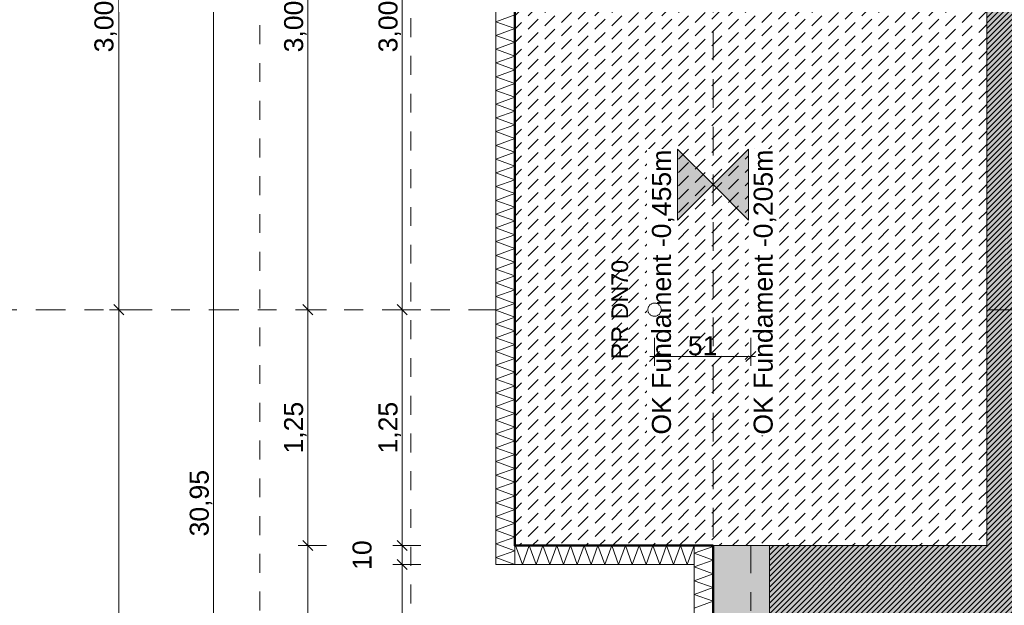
# Model space of a CAD drawing. Header units: metres. Extents: x -273 to 6, y -183 to 13.
# Tile 32 of 256: x -179.29 to -174.08, y -24.51 to -21.41. Entities that reach past the tile are written whole.
import ezdxf

# ---------------------------------------------------------------- set-up
doc = ezdxf.new("R2010")
doc.units = ezdxf.units.M
doc.header["$LTSCALE"] = 0.05
doc.header["$PDMODE"] = 1
doc.header["$PDSIZE"] = -2
for name, pattern in [('ISO-02 Strichlinie', [3.81, 3.048, -0.762]), ('ISO-03 Gestrichelt mit Abstand-3', [1.524, 0.6096, -0.9144]), ('Linienart-53', [5.291531, 3.175, -1.058062, 0.352704, -0.705764])]:
    doc.linetypes.add(name, pattern=pattern)
doc.layers.get('0').update_dxf_attribs({"lineweight": 25})
for name, color, linetype, lineweight, true_color in [('00 -Bauelemente -Beton unbewehrt', 7, 'Continuous', 9, 0xf7e06e), ('00 -Bauelemente -Dämmung innen', 7, 'Continuous', 9, 0xff7fe6), ('30 -32 Gründung- 2 Flachgründungen u. Bodenplatten', 7, 'Continuous', 9, 0xff6633), ('30 -32 Gründung-4 Frostschürze', 7, 'Continuous', 9, 0x66aaff), ('70 -72 Beschriftung- 1 Beschriftung allgemein', 7, 'Continuous', 9, 0xff6633), ('70 -76 Bemaßung- 2 Allgemein', 7, 'Continuous', 5, 0x6666cc)]:
    doc.layers.add(name, color=color, linetype=linetype, lineweight=lineweight, true_color=true_color)
for name, color, linetype, lineweight in [('30 -35 Decken- 2 Beläge- Dämmung', 7, 'Continuous', 9), ('40 -41 Abwasser_Wasser_Gas- 2 Wasser-1', 7, 'Continuous', 15), ('70 -71 Achsen- 1 Gebäudeachsen', 7, 'Linienart-53', 18), ('Keine', 7, 'Continuous', 9)]:
    doc.layers.add(name, color=color, linetype=linetype, lineweight=lineweight)
doc.styles.add('Arial', font='arial.ttf')
doc.dimstyles.new('k+k_klein', dxfattribs={"dimtxt": 0.100689, "dimasz": 0.05302, "dimexe": 0.05, "dimexo": 0.15, "dimgap": 0.005, "dimtad": 1, "dimdec": 3, "dimtxsty": 'Arial', "dimblk": 'VW_SLASH-2', "dimblk1": 'VW_SLASH-2', "dimblk2": 'VW_SLASH-2', "dimcen": 0, "dimdle": 0.025, "dimadec": 3, "dimazin": 0, "dimtfac": 0.75, "dimtdec": 3, "dimtix": 1, "dimtmove": 0, "dimatfit": 0, "dimldrblk": 'VW_FILLEDARROW', "dimfxl": 0.1, "dimfxlon": 1, "dimfrac": 2, "dimtolj": 1, "dimarcsym": 0})

# ---------------------------------------------------------------- blocks, each defined once
blk = doc.blocks.new('_Achsen (3D)')
at = {"layer": '70 -71 Achsen- 1 Gebäudeachsen', "transparency": 33554687}
for p, q in [((-175.421, 3.8), (-175.421, -46.172)), ((-179.668, -22.947), (3.826, -22.947))]:
    blk.add_line(p, q, dxfattribs=at)
blk = doc.blocks.new('Gruppe-564')
at = {"color": 255, "linetype": 'Continuous', "lineweight": 5}
blk.add_wipeout([(-175.621, -30.097), (-175.621, -24.197), (-175.721, -24.197), (-175.721, -30.097)], dxfattribs=at).dxf.layer = '00 -Bauelemente -Dämmung innen'
blk = doc.blocks.new('Gruppe-565')
at = {"layer": '00 -Bauelemente -Dämmung innen', "color": 7, "transparency": 33554687, "flags": 128}
blk.add_lwpolyline([(-175.721, -24.5283), (-175.621, -24.4919), (-175.721, -24.4555), (-175.621, -24.4191), (-175.721, -24.3827), (-175.621, -24.3463), (-175.721, -24.3099), (-175.621, -24.2735), (-175.721, -24.2371), (-175.621, -24.2007), (-175.6311, -24.197)], dxfattribs=at)
blk = doc.blocks.new('Gruppe-567')
at = {"layer": '00 -Bauelemente -Dämmung innen', "color": 7, "linetype": 'Continuous', "lineweight": 9, "transparency": 33554687}
blk.add_line((-175.621, -24.197), (-175.721, -24.197), dxfattribs=at)
blk = doc.blocks.new('Gruppe-568')
at = {"color": 7, "transparency": 33554687}
blk.add_blockref('Gruppe-567', (0, 0), dxfattribs=at)
blk = doc.blocks.new('Gruppe-569')
at = {"layer": '00 -Bauelemente -Dämmung innen', "color": 7, "linetype": 'Continuous', "lineweight": 9, "transparency": 33554687}
blk.add_line((-175.721, -24.197), (-175.721, -30.097), dxfattribs=at)
blk = doc.blocks.new('Gruppe-570')
at = {"layer": '00 -Bauelemente -Dämmung innen', "color": 7, "linetype": 'Continuous', "lineweight": 9, "transparency": 33554687}
blk.add_line((-175.621, -30.097), (-175.621, -24.197), dxfattribs=at)
blk = doc.blocks.new('Gruppe-571')
at = {"color": 7, "transparency": 33554687}
for name in ['Gruppe-569', 'Gruppe-570']:
    blk.add_blockref(name, (0, 0), dxfattribs=at)
blk = doc.blocks.new('Gruppe-572')
at = {"layer": '00 -Bauelemente -Dämmung innen', "color": 7}
blk.add_blockref('Gruppe-564', (0, 0), dxfattribs=at)
at = {"color": 7, "transparency": 33554687}
for name in ['Gruppe-568', 'Gruppe-571']:
    blk.add_blockref(name, (0, 0), dxfattribs=at)
at = {"layer": '00 -Bauelemente -Dämmung innen', "color": 7, "transparency": 33554687}
blk.add_blockref('Gruppe-565', (0, 0), dxfattribs=at)
blk = doc.blocks.new('Gruppe-573')
at = {"layer": '00 -Bauelemente -Dämmung innen', "color": 7, "transparency": 33554687}
blk.add_blockref('Gruppe-572', (0, 0), dxfattribs=at)
at = {"layer": '00 -Bauelemente -Dämmung innen', "color": 0, "flags": 1}
for tag in ['prm0_value', 'prm1_value', 'prm2_value', 'prm3_value', 'prm4_value', 'prm5_value', 'prm6_value', 'IFC_UUID', 'instanceID', 'prm0_name', 'prm0_type', 'prm1_name', 'prm1_type', 'prm2_name', 'prm2_type', 'prm3_name', 'prm3_type', 'prm4_name', 'prm4_type', 'prm5_name', 'prm5_type', 'prm6_name', 'prm6_type']:
    blk.add_attdef(tag, (-175.721, -30.097), '', height=0.00018, dxfattribs=at)
blk = doc.blocks.new('Gruppe-1964')
at = {"color": 255, "linetype": 'Continuous', "lineweight": 5}
blk.add_wipeout([(-175.721, -24.197), (-176.671, -24.197), (-176.671, -24.297), (-175.721, -24.297)], dxfattribs=at).dxf.layer = '00 -Bauelemente -Dämmung innen'
blk = doc.blocks.new('Gruppe-1965')
at = {"layer": '00 -Bauelemente -Dämmung innen', "color": 7, "transparency": 33554687, "flags": 128}
blk.add_lwpolyline([(-175.721, -24.197), (-175.7574, -24.297), (-175.7938, -24.197), (-175.8302, -24.297), (-175.8666, -24.197), (-175.903, -24.297), (-175.9394, -24.197), (-175.9758, -24.297), (-176.0122, -24.197), (-176.0486, -24.297), (-176.085, -24.197), (-176.1214, -24.297), (-176.1578, -24.197), (-176.1942, -24.297), (-176.2306, -24.197), (-176.267, -24.297), (-176.3034, -24.197), (-176.3398, -24.297), (-176.3762, -24.197), (-176.4126, -24.297), (-176.449, -24.197), (-176.4854, -24.297), (-176.5218, -24.197), (-176.5582, -24.297), (-176.5946, -24.197), (-176.631, -24.297), (-176.6674, -24.197), (-176.671, -24.2071)], dxfattribs=at)
blk = doc.blocks.new('Gruppe-1966')
at = {"layer": '00 -Bauelemente -Dämmung innen', "color": 7, "linetype": 'Continuous', "lineweight": 9, "transparency": 33554687}
blk.add_line((-175.721, -24.297), (-175.721, -24.197), dxfattribs=at)
blk = doc.blocks.new('Gruppe-1967')
at = {"layer": '00 -Bauelemente -Dämmung innen', "color": 7, "linetype": 'Continuous', "lineweight": 9, "transparency": 33554687}
blk.add_line((-176.671, -24.197), (-176.671, -24.297), dxfattribs=at)
blk = doc.blocks.new('Gruppe-1968')
at = {"color": 7, "transparency": 33554687}
for name in ['Gruppe-1967', 'Gruppe-1966']:
    blk.add_blockref(name, (0, 0), dxfattribs=at)
blk = doc.blocks.new('Gruppe-1969')
at = {"layer": '00 -Bauelemente -Dämmung innen', "color": 7, "linetype": 'Continuous', "lineweight": 9, "transparency": 33554687}
blk.add_line((-176.671, -24.297), (-175.721, -24.297), dxfattribs=at)
blk = doc.blocks.new('Gruppe-1970')
at = {"layer": '00 -Bauelemente -Dämmung innen', "color": 7, "linetype": 'Continuous', "lineweight": 9, "transparency": 33554687}
blk.add_line((-175.721, -24.197), (-176.671, -24.197), dxfattribs=at)
blk = doc.blocks.new('Gruppe-1971')
at = {"color": 7, "transparency": 33554687}
for name in ['Gruppe-1970', 'Gruppe-1969']:
    blk.add_blockref(name, (0, 0), dxfattribs=at)
blk = doc.blocks.new('Gruppe-1972')
at = {"layer": '00 -Bauelemente -Dämmung innen', "color": 7}
blk.add_blockref('Gruppe-1964', (0, 0), dxfattribs=at)
at = {"color": 7, "transparency": 33554687}
for name in ['Gruppe-1968', 'Gruppe-1971']:
    blk.add_blockref(name, (0, 0), dxfattribs=at)
at = {"layer": '00 -Bauelemente -Dämmung innen', "color": 7, "transparency": 33554687}
blk.add_blockref('Gruppe-1965', (0, 0), dxfattribs=at)
blk = doc.blocks.new('Gruppe-1973')
at = {"layer": '00 -Bauelemente -Dämmung innen', "color": 7, "transparency": 33554687}
blk.add_blockref('Gruppe-1972', (0, 0), dxfattribs=at)
at = {"layer": '00 -Bauelemente -Dämmung innen', "color": 0, "flags": 1}
for tag in ['prm0_value', 'prm1_value', 'prm2_value', 'prm3_value', 'prm4_value', 'prm5_value', 'prm6_value', 'IFC_UUID', 'instanceID', 'prm0_name', 'prm0_type', 'prm1_name', 'prm1_type', 'prm2_name', 'prm2_type', 'prm3_name', 'prm3_type', 'prm4_name', 'prm4_type', 'prm5_name', 'prm5_type', 'prm6_name', 'prm6_type']:
    blk.add_attdef(tag, (-176.671, -24.297), '', height=0.00018, dxfattribs=at)
blk = doc.blocks.new('Gruppe-1974')
at = {"color": 255, "linetype": 'Continuous', "lineweight": 5}
blk.add_wipeout([(-176.671, -24.297), (-176.671, -18.697), (-176.771, -18.697), (-176.771, -24.297)], dxfattribs=at).dxf.layer = '00 -Bauelemente -Dämmung innen'
blk = doc.blocks.new('Gruppe-1975')
at = {"layer": '00 -Bauelemente -Dämmung innen', "color": 7, "transparency": 33554687, "flags": 128}
blk.add_lwpolyline([(-176.671, -24.297), (-176.771, -24.2606), (-176.671, -24.2242), (-176.771, -24.1879), (-176.671, -24.1515), (-176.771, -24.1151), (-176.671, -24.0787), (-176.771, -24.0423), (-176.671, -24.0059), (-176.771, -23.9695), (-176.671, -23.9331), (-176.771, -23.8967), (-176.671, -23.8603), (-176.771, -23.8239), (-176.671, -23.7875), (-176.771, -23.7511), (-176.671, -23.7147), (-176.771, -23.6783), (-176.671, -23.6419), (-176.771, -23.6055), (-176.671, -23.5691), (-176.771, -23.5327), (-176.671, -23.4963), (-176.771, -23.4599), (-176.671, -23.4235), (-176.771, -23.3871), (-176.671, -23.3507), (-176.771, -23.3143), (-176.671, -23.2779), (-176.771, -23.2415), (-176.671, -23.2051), (-176.771, -23.1687), (-176.671, -23.1323), (-176.771, -23.0959), (-176.671, -23.0595), (-176.771, -23.0231), (-176.671, -22.9867), (-176.771, -22.9504), (-176.671, -22.914), (-176.771, -22.8776), (-176.671, -22.8412), (-176.771, -22.8048), (-176.671, -22.7684), (-176.771, -22.732), (-176.671, -22.6956), (-176.771, -22.6592), (-176.671, -22.6228), (-176.771, -22.5864), (-176.671, -22.55), (-176.771, -22.5136), (-176.671, -22.4772), (-176.771, -22.4408), (-176.671, -22.4044), (-176.771, -22.368), (-176.671, -22.3316), (-176.771, -22.2952), (-176.671, -22.2588), (-176.771, -22.2224), (-176.671, -22.186), (-176.771, -22.1496), (-176.671, -22.1132), (-176.771, -22.0768), (-176.671, -22.0404), (-176.771, -22.004), (-176.671, -21.9676), (-176.771, -21.9312), (-176.671, -21.8948), (-176.771, -21.8584), (-176.671, -21.822), (-176.771, -21.7856), (-176.671, -21.7493), (-176.771, -21.7129), (-176.671, -21.6765), (-176.771, -21.6401), (-176.671, -21.6037), (-176.771, -21.5673), (-176.671, -21.5309), (-176.771, -21.4945), (-176.671, -21.4581), (-176.771, -21.4217), (-176.671, -21.3853)], dxfattribs=at)
blk = doc.blocks.new('Gruppe-1976')
at = {"layer": '00 -Bauelemente -Dämmung innen', "color": 7, "linetype": 'Continuous', "lineweight": 9, "transparency": 33554687}
blk.add_line((-176.771, -24.297), (-176.671, -24.297), dxfattribs=at)
blk = doc.blocks.new('Gruppe-1978')
at = {"color": 7, "transparency": 33554687}
blk.add_blockref('Gruppe-1976', (0, 0), dxfattribs=at)
blk = doc.blocks.new('Gruppe-1979')
at = {"layer": '00 -Bauelemente -Dämmung innen', "color": 7, "linetype": 'Continuous', "lineweight": 9, "transparency": 33554687}
blk.add_line((-176.771, -18.697), (-176.771, -24.297), dxfattribs=at)
blk = doc.blocks.new('Gruppe-1980')
at = {"layer": '00 -Bauelemente -Dämmung innen', "color": 7, "linetype": 'Continuous', "lineweight": 9, "transparency": 33554687}
blk.add_line((-176.671, -24.297), (-176.671, -18.697), dxfattribs=at)
blk = doc.blocks.new('Gruppe-1981')
at = {"color": 7, "transparency": 33554687}
for name in ['Gruppe-1979', 'Gruppe-1980']:
    blk.add_blockref(name, (0, 0), dxfattribs=at)
blk = doc.blocks.new('Gruppe-1982')
at = {"layer": '00 -Bauelemente -Dämmung innen', "color": 7}
blk.add_blockref('Gruppe-1974', (0, 0), dxfattribs=at)
at = {"color": 7, "transparency": 33554687}
for name in ['Gruppe-1978', 'Gruppe-1981']:
    blk.add_blockref(name, (0, 0), dxfattribs=at)
at = {"layer": '00 -Bauelemente -Dämmung innen', "color": 7, "transparency": 33554687}
blk.add_blockref('Gruppe-1975', (0, 0), dxfattribs=at)
blk = doc.blocks.new('Gruppe-1983')
at = {"layer": '00 -Bauelemente -Dämmung innen', "color": 7, "transparency": 33554687}
blk.add_blockref('Gruppe-1982', (0, 0), dxfattribs=at)
at = {"layer": '00 -Bauelemente -Dämmung innen', "color": 0, "flags": 1}
for tag in ['prm0_value', 'prm1_value', 'prm2_value', 'prm3_value', 'prm4_value', 'prm5_value', 'prm6_value', 'IFC_UUID', 'instanceID', 'prm0_name', 'prm0_type', 'prm1_name', 'prm1_type', 'prm2_name', 'prm2_type', 'prm3_name', 'prm3_type', 'prm4_name', 'prm4_type', 'prm5_name', 'prm5_type', 'prm6_name', 'prm6_type']:
    blk.add_attdef(tag, (-176.771, -24.297), '', height=0.00018, dxfattribs=at)
blk = doc.blocks.new('Gruppe-2095')
at = {"layer": '30 -32 Gründung- 2 Flachgründungen u. Bodenplatten', "flags": 128}
blk.add_lwpolyline([(-176.671, -18.697), (-174.171, -18.697), (-174.171, -24.197), (-176.671, -24.197)], close=True, dxfattribs=at)
blk = doc.blocks.new('Gruppe-2490')
at = {"layer": 'Keine', "color": 7, "linetype": 'ISO-03 Gestrichelt mit Abstand-3', "lineweight": 9, "flags": 128}
blk.add_lwpolyline([(-162.8923, -43.104), (-165.3323, -43.104), (-165.3323, -42.197), (-167.7014, -42.197), (-167.7014, -42.674), (-169.9414, -42.674), (-169.9414, -42.197), (-171.8747, -42.197), (-171.8747, -42.674), (-174.1147, -42.674), (-174.1147, -42.197), (-178.021, -42.197), (-178.021, -20.572), (-177.221, -20.572), (-177.221, -41.397), (-174.1147, -41.397), (-174.1147, -40.677), (-171.8747, -40.677), (-171.8747, -41.397), (-169.9414, -41.397), (-169.9414, -40.677), (-167.7014, -40.677), (-167.7014, -41.397), (-165.3323, -41.397), (-165.3323, -40.004), (-162.8923, -40.004), (-162.8923, -41.397), (-159.876, -41.397), (-159.876, -42.197), (-162.8923, -42.197)], close=True, dxfattribs=at)
blk = doc.blocks.new('_FU_2D LP5 (2D)')
at = {"color": 255}
blk.add_wipeout([(-176.67099996, -18.69704198), (-174.17099996, -18.69704198), (-174.17099996, -24.19704198), (-176.67099996, -24.19704198)], dxfattribs=at).dxf.layer = '00 -Bauelemente -Beton unbewehrt'
at = {"layer": '00 -Bauelemente -Beton unbewehrt', "linetype": 'Continuous', "lineweight": 9}
h = blk.add_hatch(dxfattribs=at)
h.set_pattern_fill('Unbew_ Beton1 1mm SRF', style=0, pattern_type=2)
h.set_pattern_definition([(45, (0, 0), (0.088388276, 0.017677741), [0.075, -0.05])])
h.paths.add_polyline_path([(-176.67099996, -18.69704198), (-174.17099996, -18.69704198), (-174.17099996, -24.19704198), (-176.67099996, -24.19704198)])
at = {"layer": '30 -35 Decken- 2 Beläge- Dämmung', "linetype": 'Continuous', "lineweight": 18, "true_color": 0xd9d9d9}
h = blk.add_hatch(dxfattribs=at)
h.set_pattern_fill('Schraffur grau', color=254, style=0, pattern_type=2)
h.set_pattern_definition([(45, (-169.438402, -27.189444), (0.014142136, -0.014142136), [])])
h.paths.add_polyline_path([(-170.32099996, -13.79704198), (-162.72099996, -13.79704198), (-162.72099996, -12.29704198), (-175.32099996, -12.29704198), (-175.32099996, -18.69704198), (-174.17099996, -18.69704198), (-174.17099996, -24.19704198), (-175.32099996, -24.19704198), (-175.32099996, -30.09704198), (-174.32099996, -30.09704198), (-174.32099996, -32.29704198), (-175.32099996, -32.29704198), (-175.32099996, -38.67204198), (-174.64599996, -38.67204198), (-174.64599996, -39.34704198), (-168.59599996, -39.34704198), (-168.59599996, -38.67204198), (-167.04599996, -38.67204198), (-167.04599996, -39.34704198), (-160.82099996, -39.34704198), (-160.82099996, -34.34704198), (-170.32099996, -34.34704198)])
at = {"layer": '00 -Bauelemente -Beton unbewehrt', "flags": 128}
blk.add_lwpolyline([(-176.67099996, -18.69704198), (-174.17099996, -18.69704198), (-174.17099996, -24.19704198), (-176.67099996, -24.19704198)], close=True, dxfattribs=at)
at = {"layer": '30 -35 Decken- 2 Beläge- Dämmung', "flags": 128}
blk.add_lwpolyline([(-170.32099996, -13.79704198), (-162.72099996, -13.79704198), (-162.72099996, -12.29704198), (-175.32099996, -12.29704198), (-175.32099996, -18.69704198), (-174.17099996, -18.69704198), (-174.17099996, -24.19704198), (-175.32099996, -24.19704198), (-175.32099996, -30.09704198), (-174.32099996, -30.09704198), (-174.32099996, -32.29704198), (-175.32099996, -32.29704198), (-175.32099996, -38.67204198), (-174.64599996, -38.67204198), (-174.64599996, -39.34704198), (-168.59599996, -39.34704198), (-168.59599996, -38.67204198), (-167.04599996, -38.67204198), (-167.04599996, -39.34704198), (-160.82099996, -39.34704198), (-160.82099996, -34.34704198), (-170.32099996, -34.34704198)], close=True, dxfattribs=at)
at = {"layer": '00 -Bauelemente -Dämmung innen', "color": 7}
blk.add_blockref('Gruppe-573', (0, 0), dxfattribs=at)
blk.add_blockref('Gruppe-1973', (0, 0), dxfattribs=at)
blk.add_blockref('Gruppe-1983', (0, 0), dxfattribs=at)
at = {"layer": '30 -32 Gründung- 2 Flachgründungen u. Bodenplatten', "color": 7}
blk.add_blockref('Gruppe-2095', (0, 0), dxfattribs=at)
at = {"layer": '30 -32 Gründung-4 Frostschürze', "linetype": 'Continuous', "lineweight": 0, "transparency": 33554534}
blk.add_hatch(color=161, dxfattribs=at).paths.add_polyline_path([(-175.62099996, -30.09704198), (-175.62099996, -24.19704198), (-175.32099996, -24.19704198), (-175.32099996, -30.09704198)])
at = {"layer": 'Keine', "linetype": 'Continuous', "lineweight": 0, "transparency": 33554511}
h = blk.add_hatch(color=43, dxfattribs=at)
h.paths.add_polyline_path([(-168.59599996, -39.34704198), (-168.59599996, -38.67204198), (-167.04599996, -38.67204198), (-167.04599996, -39.34704198), (-160.82099996, -39.34704198), (-160.82099996, -12.29704198), (-175.32099996, -12.29704198), (-175.32099996, -18.69704198), (-174.17099996, -18.69704198), (-174.17099996, -24.19704198), (-175.32099996, -24.19704198), (-175.32099996, -30.09704198), (-174.32099996, -30.09704198), (-174.32099996, -32.29704198), (-175.32099996, -32.29704198), (-175.32099996, -38.67204198), (-174.64599996, -38.67204198), (-174.64599996, -39.34704198)])
h.paths.add_polyline_path([(-169.32099996, -29.69704198), (-166.32099996, -29.69704198), (-166.32099996, -32.69704198), (-169.32099996, -32.69704198)])
h.paths.add_polyline_path([(-166.32099996, -25.19704198), (-169.32099996, -25.19704198), (-169.32099996, -17.69704198), (-166.32099996, -17.69704198)])
at = {"layer": '30 -32 Gründung- 2 Flachgründungen u. Bodenplatten', "linetype": 'ISO-02 Strichlinie'}
blk.add_line((-175.62099996, -18.69704198), (-175.62099996, -24.19704198), dxfattribs=at)
at = {"layer": '30 -32 Gründung-4 Frostschürze', "flags": 128}
blk.add_lwpolyline([(-175.62099996, -30.09704198), (-175.62099996, -24.19704198), (-175.32099996, -24.19704198), (-175.32099996, -30.09704198)], close=True, dxfattribs=at)
at = {"layer": 'Keine', "flags": 128}
blk.add_lwpolyline([(-168.59599996, -39.34704198), (-168.59599996, -38.67204198), (-167.04599996, -38.67204198), (-167.04599996, -39.34704198), (-160.82099996, -39.34704198), (-160.82099996, -12.29704198), (-175.32099996, -12.29704198), (-175.32099996, -18.69704198), (-174.17099996, -18.69704198), (-174.17099996, -24.19704198), (-175.32099996, -24.19704198), (-175.32099996, -30.09704198), (-174.32099996, -30.09704198), (-174.32099996, -32.29704198), (-175.32099996, -32.29704198), (-175.32099996, -38.67204198), (-174.64599996, -38.67204198), (-174.64599996, -39.34704198)], close=True, dxfattribs=at)
at = {"layer": '70 -72 Beschriftung- 1 Beschriftung allgemein', "color": 7}
blk.add_blockref('Gruppe-2490', (0, 0), dxfattribs=at)
at = {"layer": '70 -72 Beschriftung- 1 Beschriftung allgemein', "color": 103, "lineweight": 50, "true_color": 0x66cc7f, "flags": 128}
blk.add_lwpolyline([(-176.02099996, -11.09704198), (-176.02099996, -12.29704198), (-175.62099996, -12.29704198), (-175.62099996, -18.69704198), (-176.67099996, -18.69704198), (-176.67099996, -24.19704197), (-175.62099996, -24.19704198), (-175.62099996, -30.09704198), (-176.52099996, -30.09704198), (-176.52099996, -32.29704198), (-175.62099996, -32.29704198), (-175.62099996, -38.67204198), (-176.19599996, -38.67204198), (-176.19599996, -40.22204198), (-174.64599996, -40.22204198), (-174.64599996, -39.64704198), (-168.59599996, -39.64704198), (-168.59599996, -40.22204198), (-167.04599996, -40.22204198), (-167.04599996, -39.64704198), (-160.82099996, -39.64704198), (-160.82099996, -40.04704198), (-159.62099996, -40.04704198)], dxfattribs=at)
blk = doc.blocks.new('VW_SLASH-2')
at = {"color": 0, "linetype": 'ByBlock', "lineweight": -2, "transparency": 16777216}
blk.add_line((0.472, 0), (-1, 0), dxfattribs=at)
at = {"color": 0, "lineweight": 5, "transparency": 16777216, "flags": 128}
blk.add_lwpolyline([(0.5, 0.5), (-0.5, -0.5)], dxfattribs=at)
blk = doc.blocks.new('*D2790')
at = {"layer": '70 -76 Bemaßung- 2 Allgemein', "color": 0, "lineweight": -2}
for p, q in [((-178.668, -19.947), (-178.818, -19.947)), ((-178.768, -22.894), (-178.768, -20.0001)), ((-178.668, -22.947), (-178.818, -22.947))]:
    blk.add_line(p, q, dxfattribs=at)
at = {"layer": 'Defpoints', "color": 0}
for p in [(-178.768, -19.947), (-178.268, -19.947), (-178.268, -22.947)]:
    blk.add_point(p, dxfattribs=at)
at = {"layer": '70 -76 Bemaßung- 2 Allgemein', "color": 0, "lineweight": -2, "xscale": 0.05302001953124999, "yscale": 0.05302001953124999, "zscale": 0.05302001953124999}
for p, rotation in [((-178.768, -19.947), 90), ((-178.768, -22.947), 270)]:
    blk.add_blockref('VW_SLASH-2', p, dxfattribs=dict(at, rotation=rotation))
at = {"layer": '70 -76 Bemaßung- 2 Allgemein', "color": 0, "insert": (-178.8385, -21.447), "char_height": 0.10069, "attachment_point": 5, "rotation": 90, "style": 'Arial'}
blk.add_mtext('\\A1;3,00', dxfattribs=at)
blk = doc.blocks.new('VW_FILLEDARROW')
at = {"linetype": 'Continuous', "lineweight": 0, "transparency": 16777216}
blk.add_hatch(color=0, dxfattribs=at).paths.add_polyline_path([(-2.829, 0.758), (0, 0), (-2.829, -0.758)])
at = {"color": 0, "lineweight": 5, "transparency": 16777216, "flags": 128}
blk.add_lwpolyline([(-2.829, 0.758), (0, 0), (-2.829, -0.758)], close=True, dxfattribs=at)
blk = doc.blocks.new('*D2791')
at = {"layer": '70 -76 Bemaßung- 2 Allgemein', "color": 0, "lineweight": -2}
for p, q in [((-178.668, -22.947), (-178.818, -22.947)), ((-178.768, -31.144), (-178.768, -23.0001)), ((-178.668, -31.197), (-178.818, -31.197))]:
    blk.add_line(p, q, dxfattribs=at)
at = {"layer": 'Defpoints', "color": 0}
for p in [(-178.768, -22.947), (-178.268, -22.947), (-178.268, -31.197)]:
    blk.add_point(p, dxfattribs=at)
at = {"layer": '70 -76 Bemaßung- 2 Allgemein', "color": 0, "lineweight": -2, "xscale": 0.05302001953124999, "yscale": 0.05302001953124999, "zscale": 0.05302001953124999}
for p, rotation in [((-178.768, -22.947), 90), ((-178.768, -31.197), 270)]:
    blk.add_blockref('VW_SLASH-2', p, dxfattribs=dict(at, rotation=rotation))
at = {"layer": '70 -76 Bemaßung- 2 Allgemein', "color": 0, "insert": (-178.8385, -27.072), "char_height": 0.10069, "attachment_point": 5, "rotation": 90, "style": 'Arial'}
blk.add_mtext('\\A1;8,25', dxfattribs=at)
blk = doc.blocks.new('*D2866')
at = {"layer": '70 -76 Bemaßung- 2 Allgemein', "color": 0, "lineweight": -2}
for p, q in [((-178.168, -8.497), (-178.318, -8.497)), ((-178.268, -39.394), (-178.268, -8.5501)), ((-178.168, -39.447), (-178.318, -39.447))]:
    blk.add_line(p, q, dxfattribs=at)
at = {"layer": 'Defpoints', "color": 0}
for p in [(-178.268, -8.497), (-174.321, -8.497), (-174.646, -39.447)]:
    blk.add_point(p, dxfattribs=at)
at = {"layer": '70 -76 Bemaßung- 2 Allgemein', "color": 0, "lineweight": -2, "xscale": 0.05302001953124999, "yscale": 0.05302001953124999, "zscale": 0.05302001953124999}
for p, rotation in [((-178.268, -8.497), 90), ((-178.268, -39.447), 270)]:
    blk.add_blockref('VW_SLASH-2', p, dxfattribs=dict(at, rotation=rotation))
at = {"layer": '70 -76 Bemaßung- 2 Allgemein', "color": 0, "insert": (-178.3335, -23.972), "char_height": 0.10069, "attachment_point": 5, "rotation": 90, "style": 'Arial'}
blk.add_mtext('\\A1;30,95', dxfattribs=at)
blk = doc.blocks.new('*D3049')
at = {"layer": '70 -76 Bemaßung- 2 Allgemein', "color": 0, "lineweight": -2}
for p, q in [((-177.668, -19.947), (-177.818, -19.947)), ((-177.768, -22.894), (-177.768, -20.0001)), ((-177.668, -22.947), (-177.818, -22.947))]:
    blk.add_line(p, q, dxfattribs=at)
at = {"layer": 'Defpoints', "color": 0}
for p in [(-177.768, -19.947), (-176.671, -19.947), (-176.671, -22.947)]:
    blk.add_point(p, dxfattribs=at)
at = {"layer": '70 -76 Bemaßung- 2 Allgemein', "color": 0, "lineweight": -2, "xscale": 0.05302001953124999, "yscale": 0.05302001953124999, "zscale": 0.05302001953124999}
for p, rotation in [((-177.768, -19.947), 90), ((-177.768, -22.947), 270)]:
    blk.add_blockref('VW_SLASH-2', p, dxfattribs=dict(at, rotation=rotation))
at = {"layer": '70 -76 Bemaßung- 2 Allgemein', "color": 0, "insert": (-177.8335, -21.447), "char_height": 0.10069, "attachment_point": 5, "rotation": 90, "style": 'Arial'}
blk.add_mtext('\\A1;3,00', dxfattribs=at)
blk = doc.blocks.new('*D3050')
at = {"layer": '70 -76 Bemaßung- 2 Allgemein', "color": 0, "lineweight": -2}
for p, q in [((-177.668, -22.947), (-177.818, -22.947)), ((-177.768, -24.144), (-177.768, -23.0001)), ((-177.668, -24.197), (-177.818, -24.197))]:
    blk.add_line(p, q, dxfattribs=at)
at = {"layer": 'Defpoints', "color": 0}
for p in [(-177.768, -22.947), (-176.671, -22.947), (-176.671, -24.197)]:
    blk.add_point(p, dxfattribs=at)
at = {"layer": '70 -76 Bemaßung- 2 Allgemein', "color": 0, "lineweight": -2, "xscale": 0.05302001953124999, "yscale": 0.05302001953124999, "zscale": 0.05302001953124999}
for p, rotation in [((-177.768, -22.947), 90), ((-177.768, -24.197), 270)]:
    blk.add_blockref('VW_SLASH-2', p, dxfattribs=dict(at, rotation=rotation))
at = {"layer": '70 -76 Bemaßung- 2 Allgemein', "color": 0, "insert": (-177.8335, -23.572), "char_height": 0.10069, "attachment_point": 5, "rotation": 90, "style": 'Arial'}
blk.add_mtext('\\A1;1,25', dxfattribs=at)
blk = doc.blocks.new('*D3051')
at = {"layer": '70 -76 Bemaßung- 2 Allgemein', "color": 0, "lineweight": -2}
for p, q in [((-177.668, -24.197), (-177.818, -24.197)), ((-177.768, -30.044), (-177.768, -24.2501)), ((-177.668, -30.097), (-177.818, -30.097))]:
    blk.add_line(p, q, dxfattribs=at)
at = {"layer": 'Defpoints', "color": 0}
for p in [(-177.768, -24.197), (-176.671, -24.197), (-175.621, -30.097)]:
    blk.add_point(p, dxfattribs=at)
at = {"layer": '70 -76 Bemaßung- 2 Allgemein', "color": 0, "lineweight": -2, "xscale": 0.05302001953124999, "yscale": 0.05302001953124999, "zscale": 0.05302001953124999}
for p, rotation in [((-177.768, -24.197), 90), ((-177.768, -30.097), 270)]:
    blk.add_blockref('VW_SLASH-2', p, dxfattribs=dict(at, rotation=rotation))
at = {"layer": '70 -76 Bemaßung- 2 Allgemein', "color": 0, "insert": (-177.8335, -27.147), "char_height": 0.10069, "attachment_point": 5, "rotation": 90, "style": 'Arial'}
blk.add_mtext('\\A1;5,90', dxfattribs=at)
blk = doc.blocks.new('*D3188')
at = {"layer": '70 -76 Bemaßung- 2 Allgemein', "color": 0, "lineweight": -2}
for p, q in [((-177.168, -19.947), (-177.318, -19.947)), ((-177.268, -22.894), (-177.268, -20.0001)), ((-177.168, -22.947), (-177.318, -22.947))]:
    blk.add_line(p, q, dxfattribs=at)
at = {"layer": 'Defpoints', "color": 0}
for p in [(-177.268, -19.947), (-176.671, -19.947), (-176.671, -22.947)]:
    blk.add_point(p, dxfattribs=at)
at = {"layer": '70 -76 Bemaßung- 2 Allgemein', "color": 0, "lineweight": -2, "xscale": 0.05302001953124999, "yscale": 0.05302001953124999, "zscale": 0.05302001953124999}
for p, rotation in [((-177.268, -19.947), 90.00000000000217), ((-177.268, -22.947), 270.0000000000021)]:
    blk.add_blockref('VW_SLASH-2', p, dxfattribs=dict(at, rotation=rotation))
at = {"layer": '70 -76 Bemaßung- 2 Allgemein', "color": 0, "insert": (-177.3335, -21.447), "char_height": 0.10069, "attachment_point": 5, "rotation": 90, "style": 'Arial'}
blk.add_mtext('\\A1;3,00', dxfattribs=at)
blk = doc.blocks.new('*D3189')
at = {"layer": '70 -76 Bemaßung- 2 Allgemein', "color": 0, "lineweight": -2}
for p, q in [((-177.168, -22.947), (-177.318, -22.947)), ((-177.268, -24.144), (-177.268, -23.0001)), ((-177.168, -24.197), (-177.318, -24.197))]:
    blk.add_line(p, q, dxfattribs=at)
at = {"layer": 'Defpoints', "color": 0}
for p in [(-177.268, -22.947), (-176.671, -22.947), (-176.671, -24.197)]:
    blk.add_point(p, dxfattribs=at)
at = {"layer": '70 -76 Bemaßung- 2 Allgemein', "color": 0, "lineweight": -2, "xscale": 0.05302001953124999, "yscale": 0.05302001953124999, "zscale": 0.05302001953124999}
for p, rotation in [((-177.268, -22.947), 90.00000000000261), ((-177.268, -24.197), 270.0000000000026)]:
    blk.add_blockref('VW_SLASH-2', p, dxfattribs=dict(at, rotation=rotation))
at = {"layer": '70 -76 Bemaßung- 2 Allgemein', "color": 0, "insert": (-177.3335, -23.572), "char_height": 0.10069, "attachment_point": 5, "rotation": 90, "style": 'Arial'}
blk.add_mtext('\\A1;1,25', dxfattribs=at)
blk = doc.blocks.new('*D3190')
at = {"layer": '70 -76 Bemaßung- 2 Allgemein', "color": 0, "lineweight": -2}
for p, q in [((-177.268, -24.144), (-177.268, -24.091)), ((-177.168, -24.197), (-177.318, -24.197)), ((-177.268, -24.297), (-177.268, -24.197)), ((-177.168, -24.297), (-177.318, -24.297)), ((-177.268, -24.35), (-177.268, -24.403))]:
    blk.add_line(p, q, dxfattribs=at)
at = {"layer": 'Defpoints', "color": 0}
for p in [(-177.268, -24.197), (-176.671, -24.197), (-176.771, -24.297)]:
    blk.add_point(p, dxfattribs=at)
at = {"layer": '70 -76 Bemaßung- 2 Allgemein', "color": 0, "lineweight": -2, "xscale": 0.05302001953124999, "yscale": 0.05302001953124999, "zscale": 0.05302001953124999}
for p, rotation in [((-177.268, -24.197), 270), ((-177.268, -24.297), 90)]:
    blk.add_blockref('VW_SLASH-2', p, dxfattribs=dict(at, rotation=rotation))
at = {"layer": '70 -76 Bemaßung- 2 Allgemein', "color": 0, "insert": (-177.4797, -24.247), "char_height": 0.10069, "attachment_point": 5, "rotation": 90, "style": 'Arial'}
blk.add_mtext('\\A1;10', dxfattribs=at)
blk = doc.blocks.new('*D3191')
at = {"layer": '70 -76 Bemaßung- 2 Allgemein', "color": 0, "lineweight": -2}
for p, q in [((-177.168, -24.297), (-177.318, -24.297)), ((-177.268, -29.944), (-177.268, -24.35)), ((-177.168, -29.997), (-177.318, -29.997))]:
    blk.add_line(p, q, dxfattribs=at)
at = {"layer": 'Defpoints', "color": 0}
for p in [(-177.268, -24.297), (-176.771, -24.297), (-176.621, -29.997)]:
    blk.add_point(p, dxfattribs=at)
at = {"layer": '70 -76 Bemaßung- 2 Allgemein', "color": 0, "lineweight": -2, "xscale": 0.05302001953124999, "yscale": 0.05302001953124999, "zscale": 0.05302001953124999}
for p, rotation in [((-177.268, -24.297), 90.00000000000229), ((-177.268, -29.997), 270.0000000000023)]:
    blk.add_blockref('VW_SLASH-2', p, dxfattribs=dict(at, rotation=rotation))
at = {"layer": '70 -76 Bemaßung- 2 Allgemein', "color": 0, "insert": (-177.3335, -27.147), "char_height": 0.10069, "attachment_point": 5, "rotation": 90, "style": 'Arial'}
blk.add_mtext('\\A1;5,70', dxfattribs=at)
blk = doc.blocks.new('Gruppe-2907')
at = {"color": 255}
for points in [[(-175.8092, -23.6126), (-175.8092, -22.0961), (-175.9715, -22.0961), (-175.9715, -23.6126)], [(-175.2705, -23.6126), (-175.2705, -22.0961), (-175.4328, -22.0961), (-175.4328, -23.6126)]]:
    blk.add_wipeout(points, dxfattribs=at).dxf.layer = '70 -72 Beschriftung- 1 Beschriftung allgemein'
at = {"layer": '30 -32 Gründung- 2 Flachgründungen u. Bodenplatten', "linetype": 'Continuous', "lineweight": 0, "transparency": 33554687}
for points in [[(-175.8092, -22.0961), (-175.621, -22.2843), (-175.8092, -22.4725)], [(-175.4328, -22.0961), (-175.621, -22.2843), (-175.4328, -22.4725)]]:
    blk.add_hatch(color=7, dxfattribs=at).paths.add_polyline_path(points)
at = {"layer": '30 -32 Gründung- 2 Flachgründungen u. Bodenplatten', "flags": 128}
for points in [[(-175.8092, -22.0961), (-175.621, -22.2843), (-175.8092, -22.4725)], [(-175.4328, -22.0961), (-175.621, -22.2843), (-175.4328, -22.4725)]]:
    blk.add_lwpolyline(points, close=True, dxfattribs=at)
at = {"layer": '70 -72 Beschriftung- 1 Beschriftung allgemein', "char_height": 0.100689, "attachment_point": 2, "rotation": 90, "line_spacing_factor": 0.970891, "style": 'Arial'}
for s, insert in [('OK Fundament -0,455m', (-175.9445, -22.8543)), ('OK Fundament -0,205m', (-175.4058, -22.8543))]:
    blk.add_mtext(s, dxfattribs=dict(at, insert=insert))
blk = doc.blocks.new('Gruppe-2944')
at = {"layer": '70 -72 Beschriftung- 1 Beschriftung allgemein', "insert": (-176.1592, -22.947), "char_height": 0.0881, "attachment_point": 2, "rotation": 90, "line_spacing_factor": 0.969685, "style": 'Arial'}
blk.add_mtext('RR DN70', dxfattribs=at)
at = {"color": 255}
blk.add_wipeout([(-175.9135, -22.9167), (-175.9106, -22.9186), (-175.9079, -22.9207), (-175.9055, -22.9231), (-175.9032, -22.9257), (-175.9013, -22.9286), (-175.8996, -22.9316), (-175.8982, -22.9347), (-175.8972, -22.938), (-175.8965, -22.9413), (-175.8961, -22.9448), (-175.896, -22.9482), (-175.8963, -22.9516), (-175.8969, -22.955), (-175.8979, -22.9583), (-175.8991, -22.9615), (-175.9007, -22.9645), (-175.9026, -22.9674), (-175.9047, -22.9701), (-175.9071, -22.9726), (-175.9097, -22.9748), (-175.9125, -22.9768), (-175.9155, -22.9784), (-175.9187, -22.9798), (-175.9219, -22.9808), (-175.9253, -22.9816), (-175.9287, -22.982), (-175.9321, -22.982), (-175.9356, -22.9817), (-175.9389, -22.9811), (-175.9423, -22.9802), (-175.9454, -22.9789), (-175.9485, -22.9774), (-175.9514, -22.9755), (-175.9541, -22.9734), (-175.9565, -22.971), (-175.9588, -22.9683), (-175.9607, -22.9655), (-175.9624, -22.9625), (-175.9638, -22.9594), (-175.9648, -22.9561), (-175.9655, -22.9527), (-175.9659, -22.9493), (-175.966, -22.9459), (-175.9657, -22.9425), (-175.9651, -22.9391), (-175.9641, -22.9358), (-175.9629, -22.9326), (-175.9613, -22.9295), (-175.9594, -22.9267), (-175.9573, -22.924), (-175.9549, -22.9215), (-175.9523, -22.9193), (-175.9495, -22.9173), (-175.9465, -22.9157), (-175.9433, -22.9143), (-175.9401, -22.9132), (-175.9367, -22.9125), (-175.9333, -22.9121), (-175.9299, -22.9121), (-175.9264, -22.9123), (-175.9231, -22.913), (-175.9197, -22.9139), (-175.9166, -22.9152)], dxfattribs=at).dxf.layer = '40 -41 Abwasser_Wasser_Gas- 2 Wasser-1'
at = {"layer": '40 -41 Abwasser_Wasser_Gas- 2 Wasser-1', "flags": 128}
blk.add_lwpolyline([(-175.9135, -22.9167), (-175.9106, -22.9186), (-175.9079, -22.9207), (-175.9055, -22.9231), (-175.9032, -22.9257), (-175.9013, -22.9286), (-175.8996, -22.9316), (-175.8982, -22.9347), (-175.8972, -22.938), (-175.8965, -22.9413), (-175.8961, -22.9448), (-175.896, -22.9482), (-175.8963, -22.9516), (-175.8969, -22.955), (-175.8979, -22.9583), (-175.8991, -22.9615), (-175.9007, -22.9645), (-175.9026, -22.9674), (-175.9047, -22.9701), (-175.9071, -22.9726), (-175.9097, -22.9748), (-175.9125, -22.9768), (-175.9155, -22.9784), (-175.9187, -22.9798), (-175.9219, -22.9808), (-175.9253, -22.9816), (-175.9287, -22.982), (-175.9321, -22.982), (-175.9356, -22.9817), (-175.9389, -22.9811), (-175.9423, -22.9802), (-175.9454, -22.9789), (-175.9485, -22.9774), (-175.9514, -22.9755), (-175.9541, -22.9734), (-175.9565, -22.971), (-175.9588, -22.9683), (-175.9607, -22.9655), (-175.9624, -22.9625), (-175.9638, -22.9594), (-175.9648, -22.9561), (-175.9655, -22.9527), (-175.9659, -22.9493), (-175.966, -22.9459), (-175.9657, -22.9425), (-175.9651, -22.9391), (-175.9641, -22.9358), (-175.9629, -22.9326), (-175.9613, -22.9295), (-175.9594, -22.9267), (-175.9573, -22.924), (-175.9549, -22.9215), (-175.9523, -22.9193), (-175.9495, -22.9173), (-175.9465, -22.9157), (-175.9433, -22.9143), (-175.9401, -22.9132), (-175.9367, -22.9125), (-175.9333, -22.9121), (-175.9299, -22.9121), (-175.9264, -22.9123), (-175.9231, -22.913), (-175.9197, -22.9139), (-175.9166, -22.9152)], close=True, dxfattribs=at)
blk = doc.blocks.new('Gruppe-2951')
at = {"layer": '40 -41 Abwasser_Wasser_Gas- 2 Wasser-1', "color": 7}
blk.add_blockref('Gruppe-2944', (0, 0), dxfattribs=at)
blk = doc.blocks.new('*D4129')
at = {"layer": '70 -76 Bemaßung- 2 Allgemein', "color": 0, "lineweight": -2}
for p, q in [((-175.931, -23.097), (-175.931, -23.245)), ((-175.421, -23.097), (-175.421, -23.245)), ((-175.474, -23.195), (-175.878, -23.195))]:
    blk.add_line(p, q, dxfattribs=at)
at = {"layer": 'Defpoints', "color": 0}
for p in [(-175.931, -22.947), (-175.421, -22.947), (-175.931, -23.195)]:
    blk.add_point(p, dxfattribs=at)
at = {"layer": '70 -76 Bemaßung- 2 Allgemein', "color": 0, "lineweight": -2, "xscale": 0.05302001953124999, "yscale": 0.05302001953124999, "zscale": 0.05302001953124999, "rotation": 180}
blk.add_blockref('VW_SLASH-2', (-175.931, -23.195), dxfattribs=at)
at = {"layer": '70 -76 Bemaßung- 2 Allgemein', "color": 0, "lineweight": -2, "xscale": 0.05302001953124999, "yscale": 0.05302001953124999, "zscale": 0.05302001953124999}
blk.add_blockref('VW_SLASH-2', (-175.421, -23.195), dxfattribs=at)
at = {"layer": '70 -76 Bemaßung- 2 Allgemein', "color": 0, "insert": (-175.676, -23.1386), "char_height": 0.10069, "attachment_point": 5, "style": 'Arial'}
blk.add_mtext('\\A1;51', dxfattribs=at)
blk = doc.blocks.new('Gruppe-2778')
at = {"layer": '70 -76 Bemaßung- 2 Allgemein'}
for base, p1, p2, text, picture, middle in [((-178.76799996, -19.94704198), (-178.26799996, -22.94704198), (-178.26799996, -19.94704198), '3,00', '*D2790', (-178.8384635, -21.44704198)), ((-178.76799996, -22.94704198), (-178.26799996, -31.19704198), (-178.26799996, -22.94704198), '8,25', '*D2791', (-178.8384635, -27.07204198))]:
    dim = blk.add_linear_dim(base=base, p1=p1, p2=p2, angle=270, text=text, dimstyle='k+k_klein', override={"dimtxt": 0.100689, "dimgap": 0.01, "dimdec": 8, "dimpost": '<>', "dimtxsty": 'Arial', "dimtmove": 2}, dxfattribs=at)
    dim.commit()
    dim.dimension.update_dxf_attribs({"geometry": picture, "text_midpoint": middle})
blk = doc.blocks.new('Gruppe-2784')
at = {"layer": '70 -76 Bemaßung- 2 Allgemein'}
dim = blk.add_linear_dim(base=(-178.26799996, -8.49704198), p1=(-174.64599996, -39.44704198), p2=(-174.32099996, -8.49704198), angle=270, text='30,95', dimstyle='k+k_klein', override={"dimtxt": 0.100689, "dimgap": 0.005, "dimdec": 8, "dimpost": '<>', "dimtxsty": 'Arial', "dimtmove": 2}, dxfattribs=at)
dim.commit()
dim.dimension.update_dxf_attribs({"geometry": '*D2866', "text_midpoint": (-178.3334635, -23.97204198)})
blk = doc.blocks.new('Gruppe-2790')
at = {"layer": '70 -76 Bemaßung- 2 Allgemein'}
for base, p1, p2, text, picture, middle in [((-177.76799996, -19.94704198), (-176.67099996, -22.94704198), (-176.67099996, -19.94704198), '3,00', '*D3049', (-177.8334635, -21.44704198)), ((-177.76799996, -22.94704198), (-176.67099996, -24.19704198), (-176.67099996, -22.94704198), '1,25', '*D3050', (-177.8334635, -23.57204198)), ((-177.76799996, -24.19704198), (-175.62099996, -30.09704198), (-176.67099996, -24.19704198), '5,90', '*D3051', (-177.8334635, -27.14704198))]:
    dim = blk.add_linear_dim(base=base, p1=p1, p2=p2, angle=270, text=text, dimstyle='k+k_klein', override={"dimtxt": 0.100689, "dimgap": 0.005, "dimdec": 8, "dimpost": '<>', "dimtxsty": 'Arial', "dimtmove": 2}, dxfattribs=at)
    dim.commit()
    dim.dimension.update_dxf_attribs({"geometry": picture, "text_midpoint": middle})
blk = doc.blocks.new('Gruppe-2793')
at = {"layer": '70 -76 Bemaßung- 2 Allgemein'}
for base, p1, p2, text, override, picture, middle in [((-177.268, -19.947), (-176.671, -22.947), (-176.671, -19.947), '3,00', {"dimtxt": 0.100689, "dimgap": 0.005, "dimpost": '<>', "dimtxsty": 'Arial', "dimtmove": 2}, '*D3188', (-177.3335, -21.447)), ((-177.268, -22.947), (-176.671, -24.197), (-176.671, -22.947), '1,25', {"dimtxt": 0.100689, "dimgap": 0.005, "dimpost": '<>', "dimtxsty": 'Arial', "dimtmove": 2}, '*D3189', (-177.3335, -23.572)), ((-177.268, -24.197), (-176.771, -24.297), (-176.671, -24.197), '10', {"dimtxt": 0.100689, "dimgap": 0.005, "dimpost": '<>', "dimtxsty": 'Arial', "dimtix": 0, "dimtmove": 2}, '*D3190', (-177.4797, -24.247)), ((-177.268, -24.297), (-176.621, -29.997), (-176.771, -24.297), '5,70', {"dimtxt": 0.100689, "dimgap": 0.005, "dimpost": '<>', "dimtxsty": 'Arial', "dimtmove": 2}, '*D3191', (-177.3335, -27.147))]:
    dim = blk.add_linear_dim(base=base, p1=p1, p2=p2, angle=270, text=text, dimstyle='k+k_klein', override=override, dxfattribs=at)
    dim.commit()
    dim.dimension.update_dxf_attribs({"geometry": picture, "text_midpoint": middle})
blk = doc.blocks.new('_FU_2D Bemaßung_ Beschriftung (3D)')
at = {"layer": '70 -76 Bemaßung- 2 Allgemein'}
for name in ['Gruppe-2793', 'Gruppe-2784', 'Gruppe-2790', 'Gruppe-2778']:
    blk.add_blockref(name, (0, 0), dxfattribs=at)
at = {"layer": '70 -72 Beschriftung- 1 Beschriftung allgemein', "color": 7}
blk.add_blockref('Gruppe-2907', (0, 0), dxfattribs=at)
blk.add_blockref('Gruppe-2951', (0, 0), dxfattribs=at)
at = {"layer": '70 -76 Bemaßung- 2 Allgemein'}
dim = blk.add_linear_dim(base=(-175.93099996, -23.195), p1=(-175.42099996, -22.94704198), p2=(-175.93099996, -22.94704198), text='51', dimstyle='k+k_klein', override={"dimtxt": 0.100689, "dimgap": 0.005, "dimdec": 8, "dimpost": '<>', "dimtxsty": 'Arial', "dimtmove": 2}, dxfattribs=at)
dim.commit()
dim.dimension.update_dxf_attribs({"geometry": '*D4129', "text_midpoint": (-175.67599996, -23.13859844)})

msp = doc.modelspace()

# ---------------------------------------------------------------- block references
at = {"layer": 'Keine', "color": 1}
msp.add_blockref('_Achsen (3D)', (0, 0), dxfattribs=at)

# ---------------------------------------------------------------- next in the draw order: block references
msp.add_blockref('_FU_2D LP5 (2D)', (0, 0), dxfattribs=at)

# ---------------------------------------------------------------- next in the draw order: block references
msp.add_blockref('_FU_2D Bemaßung_ Beschriftung (3D)', (0, 0), dxfattribs=at)

doc.saveas('drawing.dxf')
